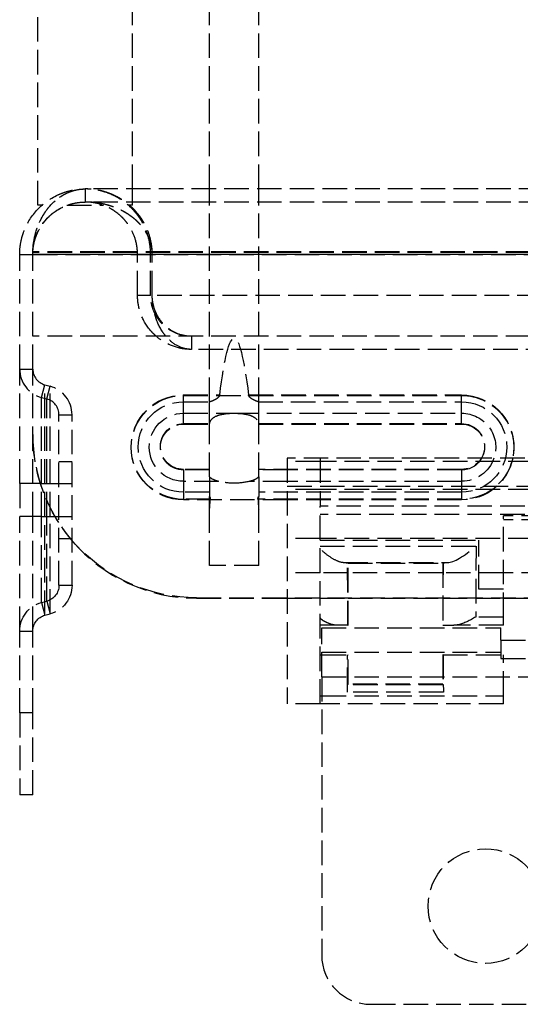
# Model space of a CAD drawing. Header units: millimetres. Extents: x -108 to 0, y 0 to 534.
# Tile 1 of 12: x -108 to -78, y 7 to 67. Entities that reach past the tile are written whole.
import ezdxf

# ---------------------------------------------------------------- set-up
doc = ezdxf.new("R2010")
doc.units = ezdxf.units.MM
doc.header["$LTSCALE"] = 10
doc.linetypes.add('ALLCAD_Strich', pattern=[0.2, 0.15, -0.05])
doc.layers.add('BESCH_KONT_sich_schn_ansi_2d', color=40, linetype='Continuous')

msp = doc.modelspace()

# ---------------------------------------------------------------- linework, layer by layer
at = {"layer": 'BESCH_KONT_sich_schn_ansi_2d', "linetype": 'ALLCAD_Strich', "extrusion": (0, 1, -2.22045e-16)}
for p, q in [((-107.1, 55.8), (-107.1, 117)), ((-101.3, 56.8), (-101.3, 117)), ((-96.6, 56.8), (-96.6, 70.9)), ((-93.6, 56.8), (-93.6, 70.9)), ((-8.2, 56.8), (-104.2, 56.8)), ((-104.2, 56.8), (-104.2, 56)), ((-104.2, 56.8), (-104.2, 56)), ((-104.2, 56.8), (-104.2, 56)), ((-104.2, 56.8), (-104.2, 56)), ((-101.3, 55.8), (-101.3, 56.8)), ((-96.6, 43.791), (-96.6, 56.8)), ((-93.6, 43.791), (-93.6, 56.8)), ((-8.2, 56), (-104.2, 56)), ((-106.846, 55.8), (-107.1, 55.8)), ((-105.314, 55.8), (-103.086, 55.8)), ((-101.3, 55.8), (-101.554, 55.8)), ((-5.002, 52.954), (-107.398, 52.954)), ((-107.398, 52.954), (-107.398, 52.923)), ((-5.002, 52.923), (-107.398, 52.923)), ((-108.2, 52.8), (-107.4, 52.8)), ((-108.2, 45.8), (-108.2, 52.8)), ((-107.4, 52.835), (-107.4, 52.805)), ((-107.4, 52.821), (-5, 52.821)), ((-107.4, 52.821), (-107.4, 52.8)), ((-107.4, 47.8), (-107.4, 52.8)), ((-5, 52.8), (-107.4, 52.8)), ((-107.4, 52.79), (-5, 52.79)), ((-101, 50.3), (-101, 52.8)), ((-100.2, 50.3), (-100.2, 52.8)), ((-100.1, 50.3), (-100.1, 52.8)), ((-100.2, 50.3), (-101, 50.3)), ((-12.3, 50.3), (-100.1, 50.3)), ((-107.4, 45.8), (-107.4, 47.8)), ((-5, 47.8), (-107.4, 47.8)), ((-97.7, 47.8), (-97.7, 47)), ((-39.775, 47), (-97.7, 47)), ((-108.2, 38.8), (-108.2, 45.8)), ((-108.2, 45.8), (-107.4, 45.8)), ((-107.4, 38.8), (-107.4, 45.8)), ((-106.866, 44.061), (-106.659, 44.834)), ((-106.659, 44.834), (-106.334, 44.747)), ((-106.659, 38.8), (-106.659, 44.834)), ((-106.541, 43.974), (-106.334, 44.747)), ((-106.334, 38.8), (-106.334, 44.747)), ((-106.866, 44.061), (-106.541, 43.974)), ((-106.866, 38.8), (-106.866, 44.061)), ((-106.541, 38.8), (-106.541, 43.974)), ((-98.2, 44.216), (-95.982, 44.216)), ((-98.2, 44.185), (-98.2, 44.216)), ((-98.2, 44.185), (-81.2, 44.185)), ((-98.2, 43.102), (-98.2, 44.185)), ((-94.218, 44.216), (-81.2, 44.216)), ((-81.2, 44.185), (-81.2, 44.216)), ((-81.2, 43.102), (-81.2, 44.185)), ((-98.2, 43.799), (-96.574, 43.799)), ((-96.6, 42.467), (-96.6, 43.791)), ((-93.626, 43.799), (-81.2, 43.799)), ((-93.6, 42.467), (-93.6, 43.791)), ((-105.8, 43.008), (-105, 43.008)), ((-105.8, 32.592), (-105.8, 43.008)), ((-105, 32.592), (-105, 43.008)), ((-98.2, 43.102), (-95.099, 43.102)), ((-98.2, 42.436), (-98.2, 43.102)), ((-95.099, 43.102), (-81.2, 43.102)), ((-81.2, 42.436), (-81.2, 43.102)), ((-98.2, 42.467), (-96.6, 42.467)), ((-98.2, 42.436), (-96.599, 42.436)), ((-96.6, 42.418), (-96.6, 42.467)), ((-96.6, 42.418), (-96.599, 42.436)), ((-96.6, 39.207), (-96.6, 42.418)), ((-93.601, 42.436), (-93.6, 42.418)), ((-93.601, 42.436), (-81.2, 42.436)), ((-93.6, 42.418), (-93.6, 42.467)), ((-93.6, 42.467), (-81.2, 42.467)), ((-93.6, 39.207), (-93.6, 42.418)), ((-39.35, 40.35), (-91.85, 40.35)), ((-91.85, 40.35), (-91.85, 25.35)), ((-89.85, 40.35), (-89.85, 37.416)), ((-105.8, 40.15), (-105, 40.15)), ((-89.85, 40.15), (-91.85, 40.15)), ((-56.85, 40.15), (-89.85, 40.15)), ((-98.2, 39.669), (-98.2, 39.638)), ((-96.6, 39.669), (-98.2, 39.669)), ((-98.2, 39.638), (-98.2, 38.942)), ((-96.6, 39.638), (-98.2, 39.638)), ((-96.6, 39.207), (-96.6, 38.277)), ((-81.2, 39.669), (-93.6, 39.669)), ((-91.85, 39.638), (-93.6, 39.638)), ((-93.6, 39.207), (-93.6, 38.277)), ((-81.2, 39.638), (-91.85, 39.638)), ((-81.2, 39.669), (-81.2, 39.638)), ((-81.2, 39.638), (-81.2, 38.942)), ((-106.866, 38.8), (-108.2, 38.8)), ((-108.2, 38.8), (-108.2, 36.8)), ((-107.4, 36.8), (-107.4, 38.8)), ((-106.866, 38.8), (-106.541, 38.8)), ((-106.866, 36.8), (-106.866, 38.8)), ((-106.659, 36.8), (-106.659, 38.8)), ((-106.541, 38.8), (-105.8, 38.8)), ((-106.541, 36.8), (-106.541, 38.8)), ((-106.334, 36.8), (-106.334, 38.8)), ((-105.8, 38.8), (-105, 38.8)), ((-98.2, 38.942), (-98.2, 37.812)), ((-96.049, 38.942), (-98.2, 38.942)), ((-91.85, 38.942), (-94.151, 38.942)), ((-81.2, 38.942), (-91.85, 38.942)), ((-91.85, 38.65), (-89.85, 38.65)), ((-89.85, 38.65), (-56.85, 38.65)), ((-81.2, 38.942), (-81.2, 37.812)), ((-96.6, 38.277), (-98.2, 38.277)), ((-96.6, 38.277), (-96.6, 38.017)), ((-96.6, 37.208), (-96.6, 38.017)), ((-93.6, 38.277), (-93.6, 38.017)), ((-81.2, 38.277), (-93.6, 38.277)), ((-93.6, 37.208), (-93.6, 38.017)), ((-89.85, 38.45), (-91.85, 38.45)), ((-56.85, 38.45), (-89.85, 38.45)), ((-96.557, 37.843), (-98.2, 37.843)), ((-91.85, 37.812), (-98.2, 37.812)), ((-81.2, 37.843), (-93.643, 37.843)), ((-81.2, 37.812), (-91.85, 37.812)), ((-39.35, 37.416), (-89.85, 37.416)), ((-89.85, 25.35), (-89.85, 37.416)), ((-106.866, 36.8), (-108.2, 36.8)), ((-108.2, 29.8), (-108.2, 36.8)), ((-107.4, 29.8), (-107.4, 36.8)), ((-106.866, 36.8), (-106.541, 36.8)), ((-106.866, 31.539), (-106.866, 36.8)), ((-106.659, 30.766), (-106.659, 36.8)), ((-106.541, 36.8), (-105.8, 36.8)), ((-106.541, 31.626), (-106.541, 36.8)), ((-106.334, 30.853), (-106.334, 36.8)), ((-105.8, 36.8), (-105, 36.8)), ((-96.6, 33.8), (-96.6, 37.208)), ((-93.6, 33.8), (-93.6, 37.208)), ((-39.35, 36.919), (-89.85, 36.919)), ((-78.65, 30.654), (-78.65, 36.835)), ((-68.05, 36.835), (-78.65, 36.835)), ((-68.05, 36.585), (-78.65, 36.585)), ((-105.8, 35.45), (-105, 35.45)), ((-89.85, 35.45), (-91.85, 35.45)), ((-56.85, 35.45), (-89.85, 35.45)), ((-89.85, 35.35), (-80.15, 35.35)), ((-89.85, 34.986), (-80.322, 34.986)), ((-80.322, 34.986), (-80.343, 30.654)), ((-80.15, 32.35), (-80.15, 35.35)), ((-93.6, 33.8), (-96.6, 33.8)), ((-88.429, 33.979), (-82.057, 33.979)), ((-88.143, 33.943), (-88.169, 33.969)), ((-88.143, 33.943), (-82.357, 33.943)), ((-88.143, 30.15), (-88.143, 33.943)), ((-82.357, 33.943), (-82.332, 33.968)), ((-82.357, 33.943), (-82.357, 30.15)), ((-82.332, 33.968), (-82.351, 30.15)), ((-89.85, 33.35), (-91.85, 33.35)), ((-88.143, 33.35), (-89.85, 33.35)), ((-82.357, 33.35), (-88.143, 33.35)), ((-78.65, 33.35), (-82.357, 33.35)), ((-68.05, 33.35), (-78.65, 33.35)), ((-105.8, 32.592), (-105, 32.592)), ((-78.65, 32.35), (-80.15, 32.35)), ((-106.866, 31.539), (-106.541, 31.626)), ((-106.866, 31.539), (-106.659, 30.766)), ((-106.541, 31.626), (-106.334, 30.853)), ((-97.4, 31.836), (-73, 31.836)), ((-97.4, 31.805), (-97.4, 31.836)), ((-97.4, 31.805), (-91.85, 31.805)), ((-91.85, 31.805), (-88.143, 31.805)), ((-88.143, 31.805), (-82.357, 31.805)), ((-82.357, 31.805), (-78.65, 31.805)), ((-78.65, 31.805), (-73, 31.805)), ((-106.659, 30.766), (-106.334, 30.853)), ((-88.8, 30.15), (-89.85, 30.15)), ((-88.15, 30.15), (-88.143, 30.15)), ((-82.351, 30.15), (-82.357, 30.15)), ((-82.351, 30.15), (-81.674, 30.15)), ((-78.65, 30.15), (-81.674, 30.15)), ((-78.65, 30.654), (-80.343, 30.654)), ((-78.65, 30.15), (-78.65, 30.654)), ((-108.2, 29.8), (-107.4, 29.8)), ((-108.2, 24.8), (-108.2, 29.8)), ((-107.4, 24.8), (-107.4, 29.8)), ((-89.75, 27), (-89.75, 30)), ((-89.75, 30), (-78.8, 30)), ((-78.8, 29.236), (-78.8, 30)), ((-78.8, 29.236), (-68, 29.236)), ((-78.8, 29.236), (-78.8, 28.118)), ((-89.85, 28.35), (-89.75, 28.35)), ((-89.75, 28.5), (-78.8, 28.5)), ((-89.75, 28.35), (-88.161, 28.35)), ((-88.161, 28.35), (-88.143, 28.35)), ((-88.143, 26.557), (-88.143, 28.35)), ((-82.357, 28.35), (-82.357, 26.557)), ((-82.339, 28.35), (-82.357, 28.35)), ((-82.339, 28.35), (-78.65, 28.35)), ((-78.65, 25.85), (-78.65, 28.35)), ((-78.8, 28.118), (-68, 28.118)), ((-89.75, 27), (-89.75, 10)), ((-89.75, 27), (-9.75, 27)), ((-88.143, 26.557), (-88.178, 26.522)), ((-82.322, 26.522), (-88.178, 26.522)), ((-82.357, 26.557), (-88.143, 26.557)), ((-82.357, 26.557), (-82.322, 26.522)), ((-82.318, 26.065), (-88.182, 26.065)), ((-89.85, 25.35), (-91.85, 25.35)), ((-89.85, 25.85), (-89.75, 25.85)), ((-89.75, 25.35), (-89.85, 25.35)), ((-89.75, 25.85), (-78.65, 25.85)), ((-78.65, 25.35), (-89.75, 25.35)), ((-78.65, 25.35), (-78.65, 25.85)), ((-107.4, 24.8), (-108.2, 24.8)), ((-108.2, 24.8), (-108.2, 19.8)), ((-107.4, 19.8), (-107.4, 24.8)), ((-107.4, 19.8), (-108.2, 19.8)), ((-86.75, 7), (-12.75, 7))]:
    msp.add_line(p, q, dxfattribs=at)
at = {"layer": 'BESCH_KONT_sich_schn_ansi_2d', "linetype": 'ALLCAD_Strich'}
msp.add_circle((-79.75, 13), 3.5, dxfattribs=at)
for centre, radius, start, end in [((-106.4, 45.8), 1.8, 180, 255), ((-106.4, 45.8), 1, 180, 255), ((-106.8, 43.008), 1.8, 0, 75), ((-106.8, 43.008), 1, 0, 75), ((-86.75, 10), 3, 180, 270)]:
    msp.add_arc(centre, radius, start, end, dxfattribs=at)
at = {"layer": 'BESCH_KONT_sich_schn_ansi_2d', "linetype": 'ALLCAD_Strich', "extrusion": (0, -2.22045e-16, -1)}
for centre, radius, start, end in [((106.8, 32.592), 1, 180, 255), ((106.8, 32.592), 1.8, 180, 255), ((106.4, 29.8), 1.8, 0, 75), ((106.4, 29.8), 1, 0, 75)]:
    msp.add_arc(centre, radius, start, end, dxfattribs=at)
for centre, major_axis, ratio, start_param, end_param in [((-95.1, -30.422), (0, 78.092), 0.038416, -0.298569, 0.298569), ((-98.2, 41.029), (-3.189, 0), 0.999263, -1.570796, 1.570796), ((-98.2, 40.999), (-3.189, 0), 0.999263, -1.570796, 1.570796), ((-81.2, 41.029), (3.189, 0), 0.999263, -1.570796, 1.570796), ((-81.2, 40.999), (3.189, 0), 0.999263, -1.570796, 0.204955), ((-98.2, 41.038), (-2.763, 0), 0.999263, -1.570796, 1.570796), ((-81.2, 41.038), (2.763, 0), 0.999263, -1.570796, 1.570796), ((-98.2, 41.022), (-2.081, 0), 0.999263, -1.570796, 1.570796), ((-81.2, 41.022), (2.081, 0), 0.999263, -1.570796, 0.329137), ((-98.2, 41.068), (-1.4, 0), 0.999263, -1.570796, 1.570796), ((-98.2, 41.037), (-1.4, 0), 0.999263, -1.570796, 1.570796), ((-81.2, 41.068), (1.4, 0), 0.999263, -1.570796, 1.570796), ((-81.2, 41.037), (1.4, 0), 0.999263, -1.570796, 0.513254), ((-97.4, 41.829), (-10, 0), 0.999263, -1.570796, 0), ((-81.2, 41.037), (-1.4, 0), 0.999263, -2.628338, -1.570796), ((-81.2, 41.022), (2.081, 0), 0.999263, 0.329137, 1.570796), ((-81.2, 40.999), (3.189, 0), 0.999263, 0.204955, 1.570796), ((148.197, 20.947), (-245.336, 0.855), 0.999263, 0.062889, 0.065483), ((-338.397, 20.947), (245.336, 0.855), 0.999263, -0.065483, -0.062889), ((-88.161, 25.85), (0, 2.5), 0.008727, -1.484732, 0), ((-82.339, 25.85), (0, -2.5), 0.008727, -3.141593, -1.65686), ((-88.178, 26.022), (0, 0.5), 0.008727, -1.484732, -0.008727), ((-82.322, 26.022), (0, -0.5), 0.008727, -3.132866, -1.65686)]:
    msp.add_ellipse(centre, major_axis=major_axis, ratio=ratio, start_param=start_param, end_param=end_param, dxfattribs=at)
at = {"layer": 'BESCH_KONT_sich_schn_ansi_2d', "linetype": 'ALLCAD_Strich'}
for centre, major_axis, ratio, start_param, end_param in [((-91.436, 39.55), (5.859, -3.739), 0.384923, 2.830943, 2.839275), ((-98.721, 39.585), (5.816, 3.703), 0.386263, 0.30393, 0.312297), ((-97.4, 41.798), (-10, 0), 0.999263, 0, 0.707483), ((-97.4, 41.798), (10, 0), 0.999263, -2.434109, -1.570796), ((-80.322, 35.978), (-1.942, -1.932), 0.265562, 0.269537, 1.31246)]:
    msp.add_ellipse(centre, major_axis=major_axis, ratio=ratio, start_param=start_param, end_param=end_param, dxfattribs=at)
at = {"layer": 'BESCH_KONT_sich_schn_ansi_2d', "linetype": 'ALLCAD_Strich', "extrusion": (7.52316e-37, -2.22045e-16, -1)}
msp.add_ellipse((-80.332, 33.968), major_axis=(2, 0), ratio=0.010101, start_param=-3.131491, end_param=-2.611195, dxfattribs=at)
at = {"layer": 'BESCH_KONT_sich_schn_ansi_2d', "linetype": 'ALLCAD_Strich'}
for points, knots in [([(-108.2, 52.8), (-108.2, 52.971), (-108.189, 53.143), (-108.145, 53.485), (-108.111, 53.656), (-108.035, 53.942), (-107.999, 54.057), (-107.819, 54.552), (-107.593, 54.988), (-106.896, 55.801), (-106.465, 56.146), (-105.819, 56.461), (-105.681, 56.519), (-105.324, 56.646), (-105.103, 56.703), (-104.654, 56.781), (-104.426, 56.8), (-104.2, 56.8)], [0.000001, 0.000001, 0.000001, 0.000001, 0.0514028, 0.0514028, 0.1041719, 0.1041719, 0.1410669, 0.1410669, 0.2669388, 0.2669388, 0.3862552, 0.3862552, 0.4179897, 0.4179897, 0.4670496, 0.4670496, 0.5167611, 0.5167611, 0.5167611, 0.5167611]), ([(-107.4, 52.8), (-107.401, 52.971), (-107.391, 53.141), (-107.356, 53.483), (-107.33, 53.654), (-107.269, 53.938), (-107.241, 54.053), (-107.097, 54.546), (-106.918, 54.983), (-106.36, 55.796), (-106.017, 56.142), (-105.5, 56.458), (-105.388, 56.517), (-105.102, 56.644), (-104.925, 56.703), (-104.566, 56.781), (-104.385, 56.8), (-104.2, 56.8)], [0.000001, 0.000001, 0.000001, 0.000001, 0.0512318, 0.0512318, 0.1038154, 0.1038154, 0.1405655, 0.1405655, 0.2657583, 0.2657583, 0.3840454, 0.3840454, 0.4156427, 0.4156427, 0.4645217, 0.4645217, 0.5140619, 0.5140619, 0.5140619, 0.5140619]), ([(-107.398, 52.954), (-107.389, 53.283), (-107.347, 53.604), (-107.192, 54.262), (-107.074, 54.587), (-106.826, 55.099), (-106.706, 55.3), (-106.43, 55.683), (-106.271, 55.861), (-105.828, 56.271), (-105.528, 56.462), (-105.054, 56.661), (-104.886, 56.713), (-104.547, 56.783), (-104.375, 56.8), (-104.2, 56.8)], [0.000001, 0.000001, 0.000001, 0.000001, 0.098986, 0.098986, 0.2103874, 0.2103874, 0.2934353, 0.2934353, 0.3857806, 0.3857806, 0.5381926, 0.5381926, 0.6199619, 0.6199619, 0.7027071, 0.7027071, 0.7027071, 0.7027071]), ([(-100.1, 52.8), (-100.099, 52.986), (-100.114, 53.21), (-100.197, 53.704), (-100.264, 53.948), (-100.419, 54.359), (-100.498, 54.53), (-100.707, 54.908), (-100.842, 55.107), (-101.075, 55.392), (-101.163, 55.491), (-101.356, 55.685), (-101.461, 55.779), (-101.626, 55.914), (-101.685, 55.96), (-101.864, 56.091), (-101.988, 56.171), (-102.171, 56.277), (-102.23, 56.309), (-102.39, 56.391), (-102.492, 56.438), (-102.754, 56.547), (-102.915, 56.602), (-103.28, 56.704), (-103.486, 56.744), (-103.779, 56.78), (-103.866, 56.788), (-104.036, 56.798), (-104.118, 56.8), (-104.2, 56.8)], [0.000001, 0.000001, 0.000001, 0.000001, 0.0558194, 0.0558194, 0.1146044, 0.1146044, 0.1605138, 0.1605138, 0.2221614, 0.2221614, 0.2576225, 0.2576225, 0.2966932, 0.2966932, 0.3178626, 0.3178626, 0.3605006, 0.3605006, 0.3803588, 0.3803588, 0.4141996, 0.4141996, 0.4666023, 0.4666023, 0.5318985, 0.5318985, 0.5595768, 0.5595768, 0.5854945, 0.5854945, 0.5854945, 0.5854945]), ([(-100.2, 52.8), (-100.2, 52.986), (-100.214, 53.211), (-100.295, 53.706), (-100.361, 53.95), (-100.512, 54.362), (-100.59, 54.533), (-100.794, 54.912), (-100.927, 55.111), (-101.154, 55.396), (-101.24, 55.494), (-101.429, 55.688), (-101.531, 55.782), (-101.692, 55.917), (-101.75, 55.963), (-101.926, 56.094), (-102.046, 56.174), (-102.226, 56.279), (-102.283, 56.311), (-102.439, 56.393), (-102.539, 56.441), (-102.795, 56.549), (-102.953, 56.604), (-103.31, 56.705), (-103.51, 56.745), (-103.796, 56.781), (-103.882, 56.788), (-104.045, 56.798), (-104.123, 56.8), (-104.2, 56.8)], [0.000001, 0.000001, 0.000001, 0.000001, 0.0559352, 0.0559352, 0.1148746, 0.1148746, 0.1609168, 0.1609168, 0.2226556, 0.2226556, 0.2581705, 0.2581705, 0.2973009, 0.2973009, 0.3185042, 0.3185042, 0.3612433, 0.3612433, 0.3811626, 0.3811626, 0.4150836, 0.4150836, 0.4676012, 0.4676012, 0.5329996, 0.5329996, 0.5607524, 0.5607524, 0.5858812, 0.5858812, 0.5858812, 0.5858812]), ([(-100.1, 52.8), (-100.099, 52.906), (-100.104, 53.013), (-100.122, 53.233), (-100.136, 53.346), (-100.2, 53.714), (-100.268, 53.96), (-100.426, 54.376), (-100.508, 54.549), (-100.72, 54.929), (-100.857, 55.128), (-101.184, 55.524), (-101.378, 55.714), (-101.641, 55.926), (-101.699, 55.971), (-101.881, 56.102), (-102.005, 56.182), (-102.245, 56.318), (-102.359, 56.376), (-102.647, 56.507), (-102.824, 56.572), (-103.117, 56.66), (-103.234, 56.689), (-103.503, 56.745), (-103.657, 56.768), (-103.877, 56.788), (-103.945, 56.793), (-104.075, 56.799), (-104.138, 56.8), (-104.2, 56.8)], [0.0000055, 0.0000055, 0.0000055, 0.0000055, 0.0319499, 0.0319499, 0.0664399, 0.0664399, 0.1456011, 0.1456011, 0.2072004, 0.2072004, 0.2895919, 0.2895919, 0.3875917, 0.3875917, 0.4153769, 0.4153769, 0.4723829, 0.4723829, 0.5225266, 0.5225266, 0.5978913, 0.5978913, 0.6471793, 0.6471793, 0.7109756, 0.7109756, 0.7391142, 0.7391142, 0.7650434, 0.7650434, 0.7650434, 0.7650434]), ([(-107.4, 52.8), (-107.401, 52.931), (-107.392, 53.062), (-107.36, 53.324), (-107.335, 53.455), (-107.28, 53.673), (-107.254, 53.761), (-107.126, 54.128), (-106.965, 54.47), (-106.626, 54.89), (-106.557, 54.967), (-106.341, 55.187), (-106.188, 55.315), (-105.757, 55.615), (-105.467, 55.755), (-105.014, 55.899), (-104.854, 55.937), (-104.53, 55.987), (-104.366, 56), (-104.2, 56)], [0.000001, 0.000001, 0.000001, 0.000001, 0.0393373, 0.0393373, 0.0798022, 0.0798022, 0.1081398, 0.1081398, 0.2013617, 0.2013617, 0.2239957, 0.2239957, 0.2696724, 0.2696724, 0.3474214, 0.3474214, 0.3892456, 0.3892456, 0.431681, 0.431681, 0.431681, 0.431681]), ([(-107.4, 52.8), (-107.4, 52.931), (-107.392, 53.063), (-107.359, 53.326), (-107.335, 53.457), (-107.279, 53.676), (-107.253, 53.764), (-107.107, 54.185), (-106.933, 54.509), (-106.623, 54.892), (-106.554, 54.97), (-106.339, 55.189), (-106.185, 55.317), (-105.755, 55.616), (-105.465, 55.755), (-105.014, 55.899), (-104.853, 55.937), (-104.527, 55.988), (-104.363, 56), (-104.2, 56)], [0.000001, 0.000001, 0.000001, 0.000001, 0.0394437, 0.0394437, 0.080024, 0.080024, 0.1084508, 0.1084508, 0.2195654, 0.2195654, 0.2498424, 0.2498424, 0.3107968, 0.3107968, 0.4145249, 0.4145249, 0.4703029, 0.4703029, 0.5268994, 0.5268994, 0.5268994, 0.5268994]), ([(-107.398, 52.923), (-107.389, 53.178), (-107.35, 53.425), (-107.206, 53.932), (-107.096, 54.183), (-106.866, 54.58), (-106.753, 54.737), (-106.332, 55.232), (-105.976, 55.494), (-105.496, 55.728), (-105.385, 55.775), (-105.099, 55.876), (-104.922, 55.923), (-104.565, 55.985), (-104.384, 56), (-104.2, 56)], [0.000001, 0.000001, 0.000001, 0.000001, 0.0765788, 0.0765788, 0.1637607, 0.1637607, 0.2304624, 0.2304624, 0.3958667, 0.3958667, 0.4445176, 0.4445176, 0.5201183, 0.5201183, 0.5970417, 0.5970417, 0.5970417, 0.5970417]), ([(-100.1, 52.8), (-100.099, 52.95), (-100.114, 53.122), (-100.19, 53.497), (-100.252, 53.684), (-100.394, 53.999), (-100.467, 54.131), (-100.658, 54.423), (-100.783, 54.577), (-100.998, 54.801), (-101.083, 54.882), (-101.272, 55.043), (-101.376, 55.123), (-101.603, 55.279), (-101.726, 55.355), (-101.923, 55.462), (-101.993, 55.498), (-102.18, 55.587), (-102.298, 55.637), (-102.51, 55.717), (-102.604, 55.749), (-102.846, 55.823), (-102.996, 55.861), (-103.336, 55.932), (-103.528, 55.96), (-103.802, 55.986), (-103.884, 55.991), (-104.045, 55.998), (-104.122, 56), (-104.2, 56)], [0.000001, 0.000001, 0.000001, 0.000001, 0.0451339, 0.0451339, 0.0945928, 0.0945928, 0.1338636, 0.1338636, 0.1873361, 0.1873361, 0.2200431, 0.2200431, 0.2576821, 0.2576821, 0.300061, 0.300061, 0.3233363, 0.3233363, 0.3614643, 0.3614643, 0.3912287, 0.3912287, 0.4379635, 0.4379635, 0.4969574, 0.4969574, 0.5222607, 0.5222607, 0.5461115, 0.5461115, 0.5461115, 0.5461115]), ([(-101, 52.8), (-101, 52.909), (-101.006, 53.02), (-101.029, 53.246), (-101.048, 53.363), (-101.133, 53.758), (-101.228, 54.015), (-101.43, 54.414), (-101.527, 54.568), (-101.693, 54.792), (-101.759, 54.872), (-101.865, 54.989), (-101.904, 55.03), (-102.029, 55.154), (-102.118, 55.233), (-102.308, 55.384), (-102.41, 55.455), (-102.606, 55.577), (-102.699, 55.628), (-102.868, 55.711), (-102.943, 55.744), (-103.135, 55.82), (-103.254, 55.859), (-103.646, 55.964), (-103.924, 56), (-104.2, 56)], [0.000001, 0.000001, 0.000001, 0.000001, 0.0326507, 0.0326507, 0.0697148, 0.0697148, 0.1606452, 0.1606452, 0.2269324, 0.2269324, 0.2674351, 0.2674351, 0.2902204, 0.2902204, 0.3397801, 0.3397801, 0.3949157, 0.3949157, 0.4442784, 0.4442784, 0.4826425, 0.4826425, 0.5428461, 0.5428461, 0.6804719, 0.6804719, 0.6804719, 0.6804719]), ([(-100.1, 52.8), (-100.099, 52.882), (-100.103, 52.964), (-100.12, 53.134), (-100.134, 53.221), (-100.193, 53.506), (-100.256, 53.695), (-100.403, 54.016), (-100.478, 54.149), (-100.673, 54.443), (-100.8, 54.597), (-101.019, 54.822), (-101.105, 54.901), (-101.297, 55.062), (-101.403, 55.142), (-101.632, 55.297), (-101.756, 55.372), (-102.009, 55.508), (-102.14, 55.569), (-102.375, 55.667), (-102.48, 55.706), (-102.746, 55.795), (-102.909, 55.84), (-103.182, 55.901), (-103.291, 55.922), (-103.543, 55.961), (-103.687, 55.977), (-103.894, 55.991), (-103.958, 55.995), (-104.082, 55.999), (-104.141, 56), (-104.2, 56)], [0.0000016, 0.0000016, 0.0000016, 0.0000016, 0.0246976, 0.0246976, 0.0513747, 0.0513747, 0.1129769, 0.1129769, 0.161582, 0.161582, 0.2275415, 0.2275415, 0.2678716, 0.2678716, 0.3143375, 0.3143375, 0.365859, 0.365859, 0.4187717, 0.4187717, 0.4600616, 0.4600616, 0.5233242, 0.5233242, 0.5651321, 0.5651321, 0.6197938, 0.6197938, 0.6440892, 0.6440892, 0.6665773, 0.6665773, 0.6665773, 0.6665773]), ([(-99.854, 47.8), (-99.887, 47.828), (-99.919, 47.857), (-100.028, 47.959), (-100.103, 48.035), (-100.447, 48.425), (-100.653, 48.774), (-100.824, 49.233), (-100.854, 49.325), (-100.918, 49.556), (-100.948, 49.699), (-100.979, 49.917), (-100.986, 49.992), (-100.997, 50.144), (-101, 50.222), (-101, 50.3)], [-0.2872775, -0.2872775, -0.2872775, -0.2872775, -0.2740336, -0.2740336, -0.2419716, -0.2419716, -0.1195119, -0.1195119, -0.0897008, -0.0897008, -0.0459031, -0.0459031, -0.0233522, -0.0233522, -0.000001, -0.000001, -0.000001, -0.000001]), ([(-97.7, 47.8), (-97.744, 47.8), (-97.788, 47.801), (-97.881, 47.806), (-97.929, 47.81), (-98.087, 47.828), (-98.196, 47.847), (-98.541, 47.933), (-98.774, 48.028), (-99.138, 48.248), (-99.276, 48.351), (-99.463, 48.526), (-99.519, 48.583), (-99.67, 48.753), (-99.76, 48.875), (-99.898, 49.103), (-99.95, 49.205), (-100.08, 49.505), (-100.123, 49.671), (-100.164, 49.868), (-100.177, 49.95), (-100.195, 50.123), (-100.2, 50.211), (-100.2, 50.3)], [-0.2840099, -0.2840099, -0.2840099, -0.2840099, -0.2742929, -0.2742929, -0.2634877, -0.2634877, -0.2392512, -0.2392512, -0.1860872, -0.1860872, -0.1515382, -0.1515382, -0.1361584, -0.1361584, -0.108379, -0.108379, -0.0883855, -0.0883855, -0.0522468, -0.0522468, -0.0266077, -0.0266077, -0.000001, -0.000001, -0.000001, -0.000001]), ([(-97.7, 47.8), (-97.742, 47.8), (-97.784, 47.801), (-97.873, 47.806), (-97.92, 47.81), (-98.072, 47.828), (-98.176, 47.847), (-98.507, 47.933), (-98.731, 48.028), (-99.08, 48.248), (-99.213, 48.351), (-99.392, 48.526), (-99.446, 48.583), (-99.591, 48.753), (-99.677, 48.875), (-99.81, 49.103), (-99.86, 49.205), (-99.985, 49.505), (-100.026, 49.671), (-100.065, 49.868), (-100.078, 49.95), (-100.095, 50.123), (-100.099, 50.211), (-100.1, 50.3)], [-0.2840104, -0.2840104, -0.2840104, -0.2840104, -0.2742934, -0.2742934, -0.2634882, -0.2634882, -0.2392515, -0.2392515, -0.1860875, -0.1860875, -0.1515384, -0.1515384, -0.1361586, -0.1361586, -0.1083791, -0.1083791, -0.0883856, -0.0883856, -0.0522468, -0.0522468, -0.0266077, -0.0266077, -0.000001, -0.000001, -0.000001, -0.000001]), ([(-99.267, 47.8), (-99.29, 47.828), (-99.314, 47.857), (-99.393, 47.959), (-99.447, 48.035), (-99.698, 48.425), (-99.847, 48.774), (-99.972, 49.233), (-99.994, 49.325), (-100.041, 49.556), (-100.062, 49.699), (-100.084, 49.917), (-100.09, 49.992), (-100.098, 50.144), (-100.1, 50.222), (-100.1, 50.3)], [-0.2872776, -0.2872776, -0.2872776, -0.2872776, -0.2740337, -0.2740337, -0.2419717, -0.2419717, -0.1195119, -0.1195119, -0.0897008, -0.0897008, -0.0459031, -0.0459031, -0.0233521, -0.0233521, -0.000001, -0.000001, -0.000001, -0.000001]), ([(-97.7, 47), (-97.79, 47), (-97.881, 47.004), (-98.076, 47.02), (-98.18, 47.033), (-98.359, 47.065), (-98.433, 47.082), (-98.825, 47.181), (-99.137, 47.31), (-99.576, 47.579), (-99.718, 47.683), (-99.854, 47.8)], [-0.5394969, -0.5394969, -0.5394969, -0.5394969, -0.5095093, -0.5095093, -0.4747728, -0.4747728, -0.4497732, -0.4497732, -0.3420887, -0.3420887, -0.2872775, -0.2872775, -0.2872775, -0.2872775]), ([(-97.7, 47), (-97.766, 47), (-97.832, 47.004), (-97.973, 47.02), (-98.049, 47.033), (-98.179, 47.065), (-98.233, 47.082), (-98.519, 47.181), (-98.745, 47.31), (-99.064, 47.579), (-99.168, 47.683), (-99.267, 47.8)], [-0.5394971, -0.5394971, -0.5394971, -0.5394971, -0.5095095, -0.5095095, -0.4747731, -0.4747731, -0.4497734, -0.4497734, -0.3420888, -0.3420888, -0.2872776, -0.2872776, -0.2872776, -0.2872776]), ([(-95.982, 44.216), (-95.985, 44.194), (-95.993, 44.172), (-96.017, 44.126), (-96.037, 44.102), (-96.138, 43.996), (-96.261, 43.929), (-96.43, 43.85), (-96.501, 43.823), (-96.574, 43.799)], [-0.21096268, -0.21096268, -0.21096268, -0.21096268, -0.20437802, -0.20437802, -0.1958762, -0.1958762, -0.1591115, -0.1591115, -0.13517506, -0.13517506, -0.13517506, -0.13517506]), ([(-93.626, 43.799), (-93.699, 43.823), (-93.77, 43.85), (-93.939, 43.929), (-94.062, 43.996), (-94.163, 44.102), (-94.183, 44.126), (-94.207, 44.172), (-94.215, 44.194), (-94.218, 44.216)], [-0.29069314, -0.29069314, -0.29069314, -0.29069314, -0.26675671, -0.26675671, -0.229992, -0.229992, -0.22149019, -0.22149019, -0.21490552, -0.21490552, -0.21490552, -0.21490552]), ([(-96.599, 42.436), (-96.597, 42.47), (-96.59, 42.504), (-96.568, 42.579), (-96.55, 42.62), (-96.481, 42.733), (-96.414, 42.796), (-96.251, 42.91), (-96.123, 42.963), (-95.74, 43.074), (-95.393, 43.099), (-95.1, 43.099), (-95.099, 43.099), (-95.099, 43.099)], [-0.7105876, -0.7105876, -0.7105876, -0.7105876, -0.7003156, -0.7003156, -0.6869672, -0.6869672, -0.6602705, -0.6602705, -0.62327, -0.62327, -0.535248, -0.535248, -0.5351119, -0.5351119, -0.5351119, -0.5351119]), ([(-95.099, 43.099), (-94.806, 43.099), (-94.459, 43.074), (-94.077, 42.963), (-93.949, 42.91), (-93.786, 42.796), (-93.719, 42.733), (-93.65, 42.62), (-93.632, 42.579), (-93.61, 42.504), (-93.603, 42.47), (-93.601, 42.436)], [-0.5351119, -0.5351119, -0.5351119, -0.5351119, -0.447226, -0.447226, -0.4102255, -0.4102255, -0.3835288, -0.3835288, -0.3701804, -0.3701804, -0.3599084, -0.3599084, -0.3599084, -0.3599084]), ([(-96.049, 38.942), (-96.076, 38.948), (-96.102, 38.955), (-96.252, 38.995), (-96.393, 39.05), (-96.532, 39.146), (-96.567, 39.175), (-96.6, 39.207)], [-0.10904017, -0.10904017, -0.10904017, -0.10904017, -0.1006805, -0.1006805, -0.05966085, -0.05966085, -0.0453999, -0.0453999, -0.0453999, -0.0453999]), ([(-93.6, 39.207), (-93.633, 39.175), (-93.668, 39.146), (-93.807, 39.05), (-93.948, 38.995), (-94.098, 38.955), (-94.124, 38.948), (-94.151, 38.942)], [-0.35539631, -0.35539631, -0.35539631, -0.35539631, -0.34113535, -0.34113535, -0.3001157, -0.3001157, -0.29175604, -0.29175604, -0.29175604, -0.29175604]), ([(-94.151, 38.942), (-94.459, 38.874), (-94.785, 38.821), (-95.1, 38.821), (-95.415, 38.821), (-95.741, 38.874), (-96.049, 38.942)], [-0.0944019, -0.0944019, -0.0944019, -0.0944019, 0, 0, 0, 0.0944019, 0.0944019, 0.0944019, 0.0944019]), ([(-96.6, 38.017), (-96.589, 37.998), (-96.58, 37.978), (-96.562, 37.927), (-96.556, 37.895), (-96.556, 37.862), (-96.556, 37.856), (-96.557, 37.849), (-96.557, 37.843)], [-0.01667181, -0.01667181, -0.01667181, -0.01667181, -0.00991539, -0.00991539, 0, 0, 0, 0.00189504, 0.00189504, 0.00189504, 0.00189504]), ([(-93.643, 37.843), (-93.643, 37.849), (-93.644, 37.855), (-93.644, 37.862), (-93.644, 37.895), (-93.638, 37.927), (-93.62, 37.978), (-93.611, 37.998), (-93.6, 38.017)], [0.37476605, 0.37476605, 0.37476605, 0.37476605, 0.37669817, 0.37669817, 0.37669817, 0.38661357, 0.38661357, 0.39336999, 0.39336999, 0.39336999, 0.39336999]), ([(-88.429, 33.979), (-88.548, 33.981), (-88.698, 34.027), (-89.045, 34.191), (-89.237, 34.312), (-89.585, 34.575), (-89.743, 34.72), (-89.825, 34.872), (-89.837, 34.9), (-89.846, 34.939), (-89.847, 34.949), (-89.85, 34.968), (-89.85, 34.977), (-89.85, 34.986)], [-0.1578728, -0.1578728, -0.1578728, -0.1578728, -0.1156456, -0.1156456, -0.0676415, -0.0676415, -0.017219, -0.017219, -0.0066274, -0.0066274, -0.003124, -0.003124, -0.000001, -0.000001, -0.000001, -0.000001]), ([(-88.429, 33.979), (-88.345, 33.977), (-88.282, 33.975), (-88.194, 33.972), (-88.17, 33.97), (-88.169, 33.969)], [-0.1158623, -0.1158623, -0.1158623, -0.1158623, -0.0589311, -0.0589311, -0.000001, -0.000001, -0.000001, -0.000001]), ([(-88.8, 30.15), (-88.913, 30.15), (-89.033, 30.171), (-89.3, 30.249), (-89.433, 30.307), (-89.649, 30.421), (-89.746, 30.486), (-89.821, 30.569), (-89.834, 30.59), (-89.845, 30.618), (-89.847, 30.626), (-89.849, 30.641), (-89.85, 30.647), (-89.85, 30.654)], [-0.06801972, -0.06801972, -0.06801972, -0.06801972, -0.05173782, -0.05173782, -0.03275514, -0.03275514, -0.0127554, -0.0127554, -0.00523682, -0.00523682, -0.00229413, -0.00229413, -0.000001, -0.000001, -0.000001, -0.000001]), ([(-88.15, 30.15), (-88.152, 30.15), (-88.213, 30.15), (-88.44, 30.15), (-88.598, 30.15), (-88.8, 30.15)], [-0.1841898, -0.1841898, -0.1841898, -0.1841898, -0.0884096, -0.0884096, -0.000001, -0.000001, -0.000001, -0.000001]), ([(-80.343, 30.654), (-80.68, 30.448), (-81.076, 30.256), (-81.483, 30.164), (-81.581, 30.15), (-81.674, 30.15)], [0, 0, 0, 0, 0.1237207, 0.1237207, 0.1611173, 0.1611173, 0.1611173, 0.1611173])]:
    msp.add_open_spline(points, degree=3, knots=knots, dxfattribs=at)
for points in [[(-104.2, 56.8), (-104.2, 56.8), (-104.2, 56.8), (-104.2, 56.8)], [(-104.2, 56.8), (-104.2, 56.8), (-104.2, 56.8), (-104.2, 56.8)], [(-107.4, 52.821), (-107.4, 52.865), (-107.4, 52.909), (-107.398, 52.954)], [(-107.4, 52.79), (-107.4, 52.834), (-107.4, 52.878), (-107.398, 52.923)], [(-88.15, 30.15), (-88.152, 30.574), (-88.156, 31.422), (-88.162, 32.695), (-88.167, 33.544), (-88.169, 33.969)]]:
    msp.add_open_spline(points, degree=3, dxfattribs=at)

doc.saveas('drawing.dxf')
